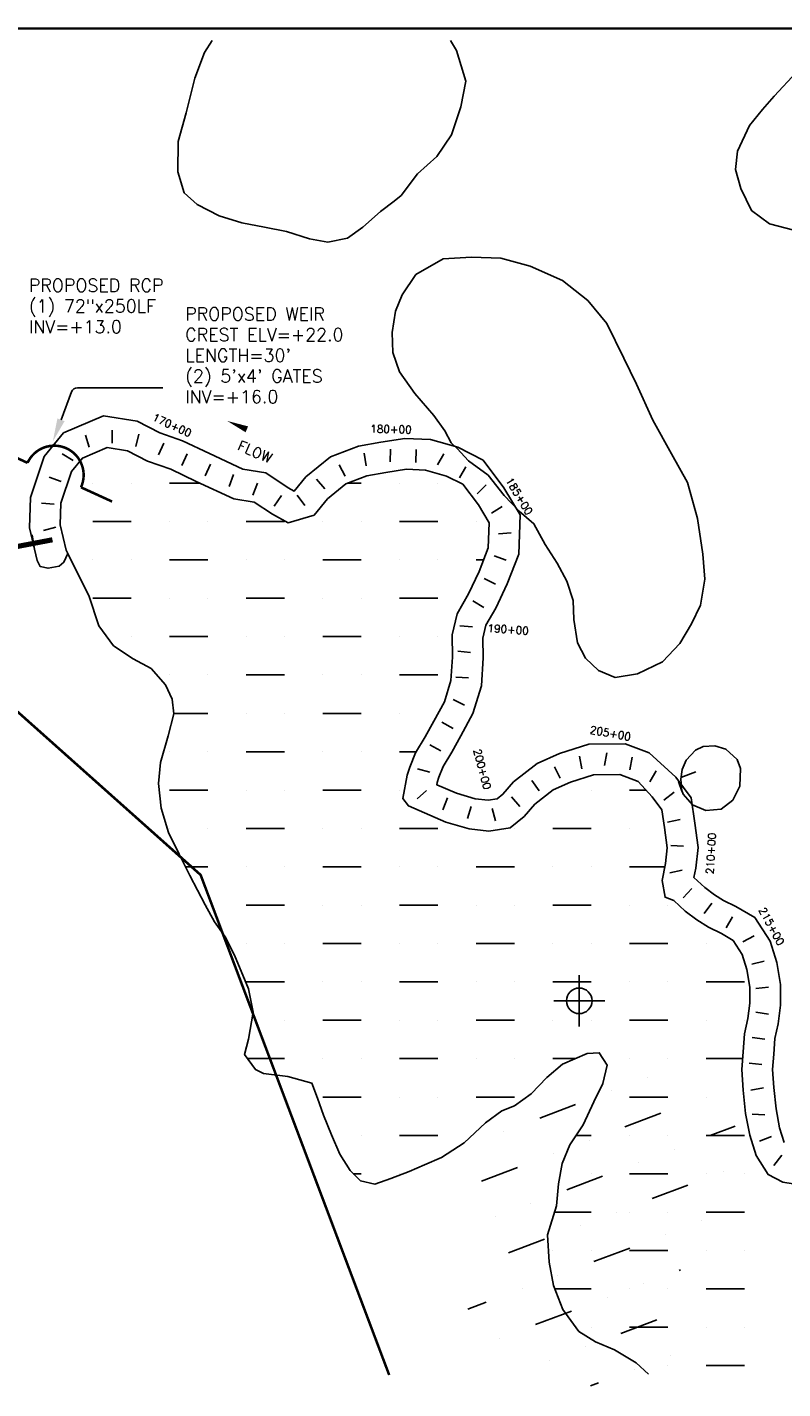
# Model space of a CAD drawing. Extents: x 232531 to 251059, y 798339 to 809683.
# Tile 4 of 6: x 241843 to 244800, y 804359 to 809683. Entities that reach past the tile are written whole.
import ezdxf
from ezdxf.enums import TextEntityAlignment as Align

# ---------------------------------------------------------------- set-up
doc = ezdxf.new("R2010")
doc.units = 0
doc.header["$LTSCALE"] = 800
doc.header["$PDMODE"] = 34
doc.header["$PDSIZE"] = 100
doc.linetypes.add('DASHED', pattern=[0])
doc.layers.get('0').update_dxf_attribs({"linetype": 'CONTINUOUS'})
for name, color, linetype in [('BORDER', 1, 'CONTINUOUS'), ('HATCH', 3, 'CONTINUOUS'), ('MORE_WL', 14, 'CONTINUOUS'), ('PLAKES', 5, 'CONTINUOUS'), ('SEC', 2, 'CONTINUOUS'), ('STATIONS', 7, 'CONTINUOUS'), ('STRUCTTEXT', 7, 'CONTINUOUS'), ('STRUCTURES', 1, 'CONTINUOUS'), ('SUBBASINS', 6, 'DASHED'), ('WL-PRESERVE', 14, 'CONTINUOUS')]:
    doc.layers.add(name, color=color, linetype=linetype)
doc.styles.get("Standard").update_dxf_attribs({"font": 'ROMANT'})

# ---------------------------------------------------------------- blocks, each defined once
blk = doc.blocks.new('WEIR')
at = {"layer": 'STRUCTURES', "color": 0, "const_width": 20}
blk.add_lwpolyline([(0, 498), (0, 230, -1), (0, -230), (0, -498)], format="xyb", dxfattribs=at)
blk = doc.blocks.new('*X')
at = {"color": 0}
for p, q in [((247587.3, 808650), (247650, 808650)), ((247800, 808650), (247800, 808650)), ((247650, 808500), (247650, 808500)), ((242100, 807900), (242100, 807900)), ((242250, 807900), (242250, 807900)), ((242400, 807900), (242519.2, 807900)), ((243096.7, 807900), (243150, 807900)), ((243300, 807900), (243300, 807900)), ((243450, 807900), (243450, 807900)), ((242100, 807750), (242250, 807750)), ((242400, 807750), (242400, 807750)), ((242550, 807750), (242550, 807750)), ((242700, 807750), (242850, 807750)), ((243000, 807750), (243000, 807750)), ((243150, 807750), (243150, 807750)), ((243300, 807750), (243450, 807750)), ((243600, 807750), (243600, 807750)), ((242100, 807600), (242100, 807600)), ((242250, 807600), (242250, 807600)), ((242400, 807600), (242550, 807600)), ((242700, 807600), (242700, 807600)), ((242850, 807600), (242850, 807600)), ((243000, 807600), (243150, 807600)), ((243300, 807600), (243300, 807600)), ((243450, 807600), (243450, 807600)), ((243600, 807600), (243628.6, 807600)), ((246450, 807600), (246450, 807600)), ((246600, 807600), (246750, 807600)), ((246900, 807600), (246900, 807600)), ((247050, 807600), (247050, 807600)), ((242100, 807450), (242250, 807450)), ((242400, 807450), (242400, 807450)), ((242550, 807450), (242550, 807450)), ((242700, 807450), (242850, 807450)), ((243000, 807450), (243000, 807450)), ((243150, 807450), (243150, 807450)), ((243300, 807450), (243450, 807450)), ((246300, 807450), (246450, 807450)), ((246600, 807450), (246600, 807450)), ((246750, 807450), (246750, 807450)), ((246900, 807450), (247050, 807450)), ((242250, 807300), (242250, 807300)), ((242400, 807300), (242550, 807300)), ((242700, 807300), (242700, 807300)), ((242850, 807300), (242850, 807300)), ((243000, 807300), (243150, 807300)), ((243300, 807300), (243300, 807300)), ((243450, 807300), (243450, 807300)), ((246300, 807300), (246300, 807300)), ((246450, 807300), (246450, 807300)), ((246600, 807300), (246750, 807300)), ((246900, 807300), (246900, 807300)), ((247050, 807300), (247050, 807300)), ((247200, 807300), (247305.1, 807300)), ((242400, 807150), (242400, 807150)), ((242550, 807150), (242550, 807150)), ((242700, 807150), (242850, 807150)), ((243000, 807150), (243000, 807150)), ((243150, 807150), (243150, 807150)), ((243300, 807150), (243450, 807150)), ((246300, 807150), (246450, 807150)), ((246600, 807150), (246600, 807150)), ((246750, 807150), (246750, 807150)), ((246900, 807150), (247050, 807150)), ((247200, 807150), (247200, 807150)), ((242416.7, 807000), (242550, 807000)), ((242700, 807000), (242700, 807000)), ((242850, 807000), (242850, 807000)), ((243000, 807000), (243150, 807000)), ((243300, 807000), (243300, 807000)), ((243450, 807000), (243450, 807000)), ((246073.3, 807000), (246150, 807000)), ((246300, 807000), (246300, 807000)), ((246450, 807000), (246450, 807000)), ((246600, 807000), (246750, 807000)), ((246900, 807000), (246900, 807000)), ((247050, 807000), (247050, 807000)), ((242400, 806850), (242400, 806850)), ((242550, 806850), (242550, 806850)), ((242700, 806850), (242850, 806850)), ((243000, 806850), (243000, 806850)), ((243150, 806850), (243150, 806850)), ((243300, 806850), (243365.2, 806850)), ((246150, 806850), (246150, 806850)), ((246300, 806850), (246450, 806850)), ((246600, 806850), (246600, 806850)), ((246750, 806850), (246750, 806850)), ((246900, 806850), (246905.6, 806850)), ((242400, 806700), (242550, 806700)), ((242700, 806700), (242700, 806700)), ((242850, 806700), (242850, 806700)), ((243000, 806700), (243150, 806700)), ((243300, 806700), (243300, 806700)), ((244050, 806700), (244050, 806700)), ((244200, 806700), (244264, 806700)), ((246300, 806700), (246300, 806700)), ((246450, 806700), (246450, 806700)), ((246600, 806700), (246750, 806700)), ((242400, 806550), (242400, 806550)), ((242550, 806550), (242550, 806550)), ((242700, 806550), (242850, 806550)), ((243000, 806550), (243000, 806550)), ((243150, 806550), (243150, 806550)), ((243300, 806550), (243450, 806550)), ((243750, 806550), (243750, 806550)), ((243900, 806550), (244050, 806550)), ((244200, 806550), (244200, 806550)), ((246415.7, 806550), (246450, 806550)), ((246600, 806550), (246600, 806550)), ((246750, 806550), (246750, 806550)), ((242462.7, 806400), (242550, 806400)), ((242700, 806400), (242700, 806400)), ((242850, 806400), (242850, 806400)), ((243000, 806400), (243150, 806400)), ((243300, 806400), (243300, 806400)), ((243450, 806400), (243450, 806400)), ((243600, 806400), (243750, 806400)), ((243900, 806400), (243900, 806400)), ((244050, 806400), (244050, 806400)), ((244200, 806400), (244337.6, 806400)), ((242550, 806250), (242550, 806250)), ((242700, 806250), (242850, 806250)), ((243000, 806250), (243000, 806250)), ((243150, 806250), (243150, 806250)), ((243300, 806250), (243450, 806250)), ((243600, 806250), (243600, 806250)), ((243750, 806250), (243750, 806250)), ((243900, 806250), (244050, 806250)), ((244200, 806250), (244200, 806250)), ((244350, 806250), (244350, 806250)), ((242700, 806100), (242700, 806100)), ((242850, 806100), (242850, 806100)), ((243000, 806100), (243150, 806100)), ((243300, 806100), (243300, 806100)), ((243450, 806100), (243450, 806100)), ((243600, 806100), (243750, 806100)), ((243900, 806100), (243900, 806100)), ((244050, 806100), (244050, 806100)), ((244200, 806100), (244350, 806100)), ((244500, 806100), (244500, 806100)), ((242700, 805950), (242850, 805950)), ((243000, 805950), (243000, 805950)), ((243150, 805950), (243150, 805950)), ((243300, 805950), (243450, 805950)), ((243600, 805950), (243600, 805950)), ((243750, 805950), (243750, 805950)), ((243900, 805950), (244050, 805950)), ((244200, 805950), (244200, 805950)), ((244350, 805950), (244350, 805950)), ((244500, 805950), (244650, 805950)), ((242850, 805800), (242850, 805800)), ((243000, 805800), (243150, 805800)), ((243300, 805800), (243300, 805800)), ((243450, 805800), (243450, 805800)), ((243600, 805800), (243750, 805800)), ((243900, 805800), (243900, 805800)), ((244050, 805800), (244050, 805800)), ((244200, 805800), (244350, 805800)), ((244500, 805800), (244500, 805800)), ((244650, 805800), (244650, 805800)), ((242705.1, 805650), (242850, 805650)), ((243000, 805650), (243000, 805650)), ((243150, 805650), (243150, 805650)), ((243300, 805650), (243450, 805650)), ((243600, 805650), (243600, 805650)), ((243750, 805650), (243750, 805650)), ((243900, 805650), (243986.2, 805650)), ((244200, 805650), (244200, 805650)), ((244350, 805650), (244350, 805650)), ((244500, 805650), (244642.4, 805650)), ((243000, 805500), (243150, 805500)), ((243300, 805500), (243300, 805500)), ((243450, 805500), (243450, 805500)), ((243600, 805500), (243750, 805500)), ((244200, 805500), (244350, 805500)), ((244500, 805500), (244500, 805500)), ((243150, 805350), (243150, 805350)), ((243300, 805350), (243450, 805350)), ((243991.2, 805350), (244050, 805350)), ((244200, 805350), (244200, 805350)), ((244350, 805350), (244350, 805350)), ((244500, 805350), (244650, 805350)), ((243118.8, 805200), (243150, 805200)), ((243300, 805200), (243300, 805200)), ((244050, 805200), (244050, 805200)), ((244200, 805200), (244350, 805200)), ((244500, 805200), (244500, 805200)), ((244650, 805200), (244650, 805200)), ((243906.8, 805050), (244050, 805050)), ((244200, 805050), (244200, 805050)), ((244350, 805050), (244350, 805050)), ((244500, 805050), (244650, 805050)), ((243900, 804900), (243900, 804900)), ((244050, 804900), (244050, 804900)), ((244200, 804900), (244350, 804900)), ((244500, 804900), (244500, 804900)), ((244650, 804900), (244650, 804900)), ((243907.2, 804750), (244050, 804750)), ((244200, 804750), (244200, 804750)), ((244350, 804750), (244350, 804750)), ((244500, 804750), (244650, 804750)), ((244050, 804600), (244050, 804600)), ((244200, 804600), (244350, 804600)), ((244500, 804600), (244500, 804600)), ((244650, 804600), (244650, 804600)), ((244350, 804450), (244350, 804450)), ((244500, 804450), (244650, 804450))]:
    blk.add_line(p, q, dxfattribs=at)
blk = doc.blocks.new('FLARROW')
at = {"layer": 'PLAKES', "color": 0}
blk.add_lwpolyline([(0, 0, 0, 0.05, 0), (0.168, 0, 0, 0, -0.087559), (0.267, -0.018, 0, 0, 0.245722), (0.355, -0.006, 0, 0, -0.309425), (0.492, -0.004, 0, 0, 0), (0.558, -0.006, 0, 0, 0)], format="xyseb", dxfattribs=at)
blk.add_text('FLOW', height=0.08, dxfattribs=at).set_placement((0.295, -0.176), align=Align.CENTER)

msp = doc.modelspace()

# ---------------------------------------------------------------- linework, layer by layer
at = {"layer": 'BORDER', "color": 0, "const_width": 10}
msp.add_lwpolyline([(234304.2, 799217.6), (251054.2, 799217.6), (251054.2, 809677.6), (234304.2, 809677.6)], close=True, dxfattribs=at)
at = {"layer": 'MORE_WL', "color": 0}
for points in [[(242566.9, 809630.4), (242536.1, 809583.7), (242498.1, 809483.8), (242464.9, 809348.4), (242433.9, 809235.6), (242432.3, 809117.8), (242456.4, 809034.5), (242508.4, 808989), (242593.8, 808944.6), (242682.5, 808918), (242771.2, 808901.5), (242857, 808883.6), (242948, 808855.2), (243019.6, 808842.4), (243095.8, 808858.1), (243156.2, 808901.4), (243225.4, 808961.8), (243278.2, 809002.8), (243306.3, 809024.6)], [(243306.3, 809024.6), (243369.8, 809109.8), (243446.2, 809177.8), (243503.2, 809261.5), (243539, 809370.9), (243558.7, 809472.2), (243523.3, 809591.5), (243499.8, 809630.4)], [(244853.6, 809506.9), (244766.2, 809413.2), (244719.9, 809361.5), (244669.8, 809298.3), (244622.5, 809198), (244614.2, 809126.8), (244634.9, 809052.3), (244677.6, 808965.7), (244748.2, 808913.8), (244842.9, 808888.7)]]:
    msp.add_lwpolyline(points, dxfattribs=at)
msp.add_lwpolyline([(243525, 808035.4), (243569.9, 807987.8), (243646.9, 807931), (243709, 807852.4), (243768.4, 807789.9), (243825.8, 807741.1), (243869.6, 807660.8), (243916.7, 807586.9), (243954, 807517.3), (243978.6, 807441.8), (243981.7, 807367.1), (243996.3, 807275.4), (244027.7, 807216.4), (244078.3, 807167.3), (244143.3, 807140.5), (244230.8, 807154.8), (244329.3, 807201.9), (244396.8, 807273.3), (244442.9, 807350.4), (244477.2, 807423.1), (244495, 807524.3), (244486.3, 807622.5), (244465.8, 807761.4), (244426.8, 807902.3), (244363.9, 808014.3), (244290.7, 808146.8), (244226.7, 808287.6), (244177.2, 808389.1), (244110.5, 808524.5), (244036.6, 808614.5), (243937.2, 808692), (243810.9, 808749), (243696.4, 808780), (243581.5, 808783.7), (243470.7, 808776.9), (243364.1, 808715.8), (243309.5, 808636.6), (243283.6, 808572.8), (243270.8, 808489.6), (243273.1, 808410.4), (243299, 808334.9), (243359.3, 808250.8), (243434.2, 808164.7), (243477.6, 808104.4), (243502.4, 808057.5)], close=True, dxfattribs=at)
at = {"layer": 'PLAKES', "color": 0}
msp.add_lwpolyline([(244805, 805321.7), (244787.3, 805379.6), (244773.1, 805453.5), (244764.6, 805537.7), (244759.4, 805607), (244764.2, 805668), (244768.8, 805728.9), (244781.5, 805786.5), (244790.3, 805859.6), (244790.5, 805939.8), (244775.7, 806026.4), (244750.5, 806108.7), (244689.8, 806201.7), (244615.9, 806244.5), (244567.7, 806268.3), (244532.1, 806290.9), (244494.7, 806319.3), (244451.7, 806358.2), (244458.9, 806395.1), (244468.1, 806475.4), (244455, 806570.3), (244441.5, 806669.8), (244380.4, 806750), (244276.2, 806845.6), (244182.7, 806880.7), (244040.2, 806879.7), (243925.6, 806843.7), (243837.9, 806803.7), (243746, 806731.7), (243704.6, 806683.9), (243682.1, 806666), (243646.1, 806660), (243596, 806666.2), (243522.2, 806687.5), (243445.2, 806721), (243446.9, 806729.3), (243452.9, 806749.9), (243470.2, 806791.8), (243504.1, 806847.9), (243539.3, 806911.6), (243587.1, 806998.9), (243620, 807107.2), (243626.4, 807216.5), (243625.8, 807293.9), (243638, 807345), (243676, 807411.6), (243721.4, 807507), (243766.1, 807622.7), (243771.8, 807775.9), (243708.4, 807882), (243626.6, 807990.2), (243527.6, 808040.4), (243421.2, 808070.1), (243320.5, 808075.1), (243226.6, 808060.1), (243139.3, 808044.9), (243029, 808002.5), (242933.2, 807924.5), (242887.7, 807868.9), (242864.5, 807881.4), (242776, 807940.1), (242686.7, 807954.5), (242555.4, 808015.6), (242449.8, 808065.8), (242361.1, 808096.5), (242272.6, 808141.8), (242140.7, 808163.8), (241984.7, 808096.3), (241909.2, 808004.4), (241855.2, 807843.7), (241851.2, 807725.7), (241881.3, 807597.6), (241892.8, 807574.2), (241924.5, 807567.1), (241967.1, 807576.1), (241986.5, 807590.5), (242001.7, 807624.6)], dxfattribs=at)
at = {"layer": 'SEC', "color": 0}
msp.add_point((244003, 805876), dxfattribs=at)
at = {"layer": 'STATIONS', "color": 0}
for p, q in [((242070.6, 808087.9), (242085.3, 808040.1)), ((242175.5, 808106.6), (242175, 808056.6)), ((242279.6, 808091.9), (242267.8, 808043.3)), ((242377.5, 808056), (242356.9, 808010.5)), ((243264.3, 808033.4), (243263.1, 807983.4)), ((243364.3, 808031), (243363.1, 807981)), ((241979.7, 808015), (242021.9, 807988.2)), ((242468.6, 808014.8), (242448, 807969.3)), ((242559.7, 807973.7), (242539.1, 807928.1)), ((243064, 807971.7), (243086.6, 807927.1)), ((243160.7, 808017.5), (243169.7, 807968.3)), ((243473.6, 808014.5), (243448.3, 807971.4)), ((241928.5, 807923.8), (241975.2, 807905.9)), ((242649.9, 807934.5), (242632.4, 807887.6)), ((242974.8, 807915.9), (243007.2, 807877.8)), ((243559.8, 807963.9), (243534.5, 807920.8)), ((242743.5, 807899.4), (242726, 807852.6)), ((243638.7, 807893.6), (243603.7, 807857.9)), ((241898.7, 807821.2), (241948.6, 807818.3)), ((242837.7, 807851.2), (242808.6, 807810.6)), ((242898.8, 807852.6), (242929.5, 807813.1)), ((243701.9, 807809), (243659.1, 807783.2)), ((241907, 807714.8), (241955.3, 807727.5)), ((243736.6, 807705.5), (243686.7, 807702)), ((241861.9, 807698.1), (241869.3, 807648.7)), ((243716.9, 807598.6), (243670.2, 807616.5)), ((243675, 807505.3), (243630.3, 807527.6)), ((243629, 807413.9), (243586.6, 807440.3)), ((243585.7, 807338.3), (243535.9, 807341.8)), ((243577.7, 807238.2), (243527.9, 807242.6)), ((243570, 807139.5), (243520.1, 807141.9)), ((243554.2, 807031.9), (243509.2, 807053.7)), ((243509.5, 806941.1), (243465.6, 806965.1)), ((243461.7, 806853.3), (243417.8, 806877.3)), ((244003.6, 806832.5), (244013.7, 806783.5)), ((244111.3, 806845.9), (244102.3, 806796.7)), ((244209.7, 806828.1), (244200.7, 806778.9)), ((243418.6, 806769.9), (243370.4, 806782.9)), ((243906, 806791.3), (243928.5, 806746.6)), ((244304.5, 806774.8), (244278.7, 806732)), ((243405.9, 806698.7), (243368.3, 806665.8)), ((243817.8, 806737.6), (243846.3, 806696.5)), ((244374.2, 806691.3), (244334.7, 806660.7)), ((243487.6, 806669.4), (243469.7, 806622.7)), ((243580.1, 806636.3), (243565.3, 806588.5)), ((243737.3, 806673.4), (243770.7, 806636.2)), ((243662.6, 806627.7), (243675.5, 806579.4)), ((244397.5, 806585.2), (244348.5, 806575.1)), ((244410.8, 806480.2), (244360.9, 806483.1)), ((244405.8, 806387.3), (244357, 806376.4)), ((244409.8, 806279), (244443.7, 806315.7)), ((244522, 806257.9), (244492.2, 806217.7)), ((244602.7, 806204.9), (244578.4, 806161.2)), ((244687.6, 806130.4), (244643.8, 806106.4)), ((244726.9, 806031.4), (244678.2, 806020)), ((244743.5, 805929.9), (244693.8, 805924.5)), ((244743.5, 805823.8), (244694.3, 805832.3)), ((244729.3, 805726.1), (244679.7, 805732.2)), ((244717.1, 805626.8), (244667.5, 805632.9)), ((244723.7, 805535.3), (244674.4, 805526.8)), ((244729.2, 805430.4), (244679.2, 805433)), ((244755, 805345.6), (244708.2, 805328)), ((244795.3, 805272.3), (244764.7, 805232.7))]:
    msp.add_line(p, q, dxfattribs=at)
at = {"layer": 'STRUCTTEXT', "color": 0}
for p, q in [((241975, 808147.7), (242016.2, 808256.5)), ((242039.6, 808272.6), (242373.2, 808272.6))]:
    msp.add_line(p, q, dxfattribs=at)
msp.add_arc((242039.6, 808247.6), 25, 89.9999, 159.2276, dxfattribs=at)
msp.add_solid([(241989, 808142.4), (241960.9, 808153), (241943, 808063.6)], dxfattribs=at)
at = {"layer": 'STRUCTURES', "color": 0, "const_width": 20}
msp.add_lwpolyline([(241715.3, 807635.7), (241941.4, 807678.6)], dxfattribs=at)
at = {"layer": 'SUBBASINS', "color": 0, "const_width": 10}
msp.add_lwpolyline([(243259.2, 804413.3), (242521.3, 806368.3), (241793.9, 807016.2), (239321.7, 806724.2)], dxfattribs=at)
at = {"layer": 'WL-PRESERVE', "color": 0}
for points in [[(244872.5, 805155.7), (244799.5, 805166.6), (244742.2, 805197), (244695.1, 805270.9), (244670.6, 805350.6), (244654.3, 805436.2), (244645, 805527.1), (244639, 805607.3), (244644.6, 805677.2), (244649.7, 805746.4), (244663.1, 805806.7), (244670.4, 805867), (244670.4, 805929.8), (244658.7, 805998.6), (244640.7, 806057.3), (244604.9, 806112.2), (244559.2, 806138.7), (244508.9, 806163.6), (244463.6, 806192.2), (244418.1, 806226.8), (244372.7, 806267.8), (244338.8, 806281.3), (244327, 806346.2), (244340.3, 806413.6), (244347.2, 806474), (244336.1, 806554), (244326.8, 806622.2), (244287.9, 806673.4), (244234.1, 806733.3), (244161.3, 806760.5), (244059, 806759.9), (243968.7, 806731.4), (243900.7, 806700.5), (243829.1, 806644.4), (243788, 806596.9), (243732.5, 806552.8), (243648.7, 806538.8), (243572, 806548.2), (243481.5, 806574.3), (243334.7, 806638.2), (243312.2, 806667.1), (243330.2, 806758), (243339.6, 806789.8), (243362.8, 806846), (243400.1, 806908), (243434.2, 806969.5), (243475.8, 807045.6), (243501, 807128.5), (243506.4, 807219.5), (243505.7, 807307.6), (243525.2, 807389.5), (243569.5, 807467.2), (243611, 807554.5), (243646.9, 807647.3), (243650.5, 807744.9), (243608.8, 807814.9), (243547.7, 807895.7), (243483.9, 807928), (243401.8, 807950.9), (243327.1, 807954.7), (243246.4, 807941.8), (243171.4, 807928.7), (243089.9, 807897.4), (243018.4, 807839.1), (242965.3, 807774.3), (242864.3, 807745.2), (242802.8, 807778.4), (242731.3, 807825.7), (242651.1, 807838.6), (242504.3, 807907), (242404.2, 807954.6), (242314, 807985.8), (242234.5, 808026.5), (242155.8, 808039.6), (242059, 807997.7), (242016, 807945.3), (241974.5, 807822), (241971.6, 807737.6), (241995, 807638.4), (242000.5, 807627.2)], [(242000.5, 807627.2), (242036.8, 807553.3), (242083.5, 807461.1), (242123.3, 807341.6), (242180.5, 807264.3), (242257.8, 807212.8), (242327.3, 807175.5), (242384.3, 807111.5), (242410.2, 807055.8), (242416.8, 806998.6), (242394.4, 806912.6), (242363.8, 806808.2), (242356.4, 806726.4), (242367.2, 806629.2), (242395.2, 806533.7), (242437.7, 806450.1), (242479.4, 806366.3), (242538.9, 806251), (242575.4, 806185.3), (242617.3, 806126.1), (242653.7, 806054.4), (242708.9, 805923.2), (242727.4, 805832.2), (242708.7, 805726.1), (242693.6, 805666.3), (242735.4, 805607.4), (242767.3, 805592.5), (242863.1, 805580.7), (242957, 805554.4), (242978.5, 805495.2), (243002, 805428.8), (243033.2, 805352.2), (243066.7, 805276), (243105.9, 805212.7), (243146.6, 805172.4), (243202.6, 805159.6), (243266.1, 805181.1), (243337.9, 805209.4), (243396.8, 805234.2), (243464.5, 805263), (243552.4, 805320.4), (243635.7, 805399.5), (243699.5, 805446.2), (243749.5, 805465.1), (243815.5, 805512.8), (243875.7, 805576.7), (243937.3, 805629), (244034, 805670.5), (244081.6, 805672.9), (244112.4, 805623.9), (244095.3, 805552.8), (244060, 805481.6), (244018.4, 805391), (243966.8, 805313.3), (243936.1, 805239.7), (243922.1, 805160.7), (243914.4, 805074.3), (243879.2, 804961.3), (243884.7, 804854.7), (243902.4, 804762.5), (243938.7, 804668.9), (244001.5, 804583.8), (244066.2, 804543.4), (244141.4, 804511.8), (244225.9, 804460.5), (244274.3, 804416.4)]]:
    msp.add_lwpolyline(points, dxfattribs=at)
msp.add_lwpolyline([(244391, 806733.6), (244409.9, 806684.3), (244446.5, 806643), (244498.4, 806619.9), (244558.6, 806625), (244604.1, 806660.7), (244632, 806715.9), (244634.4, 806784.5), (244621.4, 806819.3), (244576.3, 806860), (244533.9, 806873.1), (244487.4, 806870.2), (244458.6, 806856.6), (244421.9, 806817.5), (244406.4, 806780.1), (244400, 806742.6), (244404.8, 806695.7)], close=True, dxfattribs=at)

# ---------------------------------------------------------------- block references
at = {"layer": 'HATCH', "color": 0}
msp.add_blockref('*X', (0, 0), dxfattribs=at)
msp.add_blockref('*X', (0, 0), dxfattribs=at)
msp.add_blockref('*X', (0, 0), dxfattribs=at)
msp.add_blockref('*X', (0, 0), dxfattribs=at)
msp.add_blockref('*X', (0, 0), dxfattribs=at)
at = {"layer": 'HATCH', "color": 0, "rotation": 20.6794444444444}
msp.add_blockref('*X', (298331.7, -37233.2), dxfattribs=at)
at = {"layer": 'PLAKES', "color": 0, "xscale": 500, "yscale": 500, "zscale": 500, "rotation": 336.8014094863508}
msp.add_blockref('FLARROW', (242624.9, 808143.5), dxfattribs=at)
at = {"layer": 'STRUCTURES', "color": 0, "xscale": 0.5, "yscale": 0.5, "zscale": 0.5, "rotation": 65.42411606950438}
msp.add_blockref('WEIR', (241948.5, 807931.6), dxfattribs=at)

# ---------------------------------------------------------------- texts
at = {"layer": 'STATIONS', "color": 0}
for s, rotation, p in [('170+00', 335.6794, (242403.2, 808113)), ('180+00', 358.6432, (243265.8, 808095.9)), ('185+00', 301.1709, (243755.4, 807841.4)), ('190+00', 355.9043, (243723.6, 807313.3)), ('205+00', 349.7157, (244122.4, 806907.4)), ('200+00', 284.9689, (243608.7, 806778.1)), ('210+00', 86.717, (244533.1, 806451)), ('215+00', 298.7174, (244742.5, 806160.4))]:
    msp.add_text(s, height=30, rotation=rotation, dxfattribs=at).set_placement(p, align=Align.CENTER)
at = {"layer": 'STRUCTTEXT', "color": 0}
for s, p in [('PROPOSED RCP', (241849.1, 808648.5)), ('(1) 72"x250LF', (241849.1, 808567.5)), ('PROPOSED WEIR', (242461.1, 808536.6)), ('INV=+13.0', (241849.1, 808486.6)), ('CREST ELV=+22.0', (242461.1, 808455.7)), ("LENGTH=30'", (242461.1, 808374.7)), ("(2) 5'x4' GATES", (242461.1, 808293.8)), ('INV=+16.0', (242461.1, 808212.8))]:
    msp.add_text(s, height=50, rotation=359.9999, dxfattribs=at).set_placement(p)

doc.saveas('drawing.dxf')
